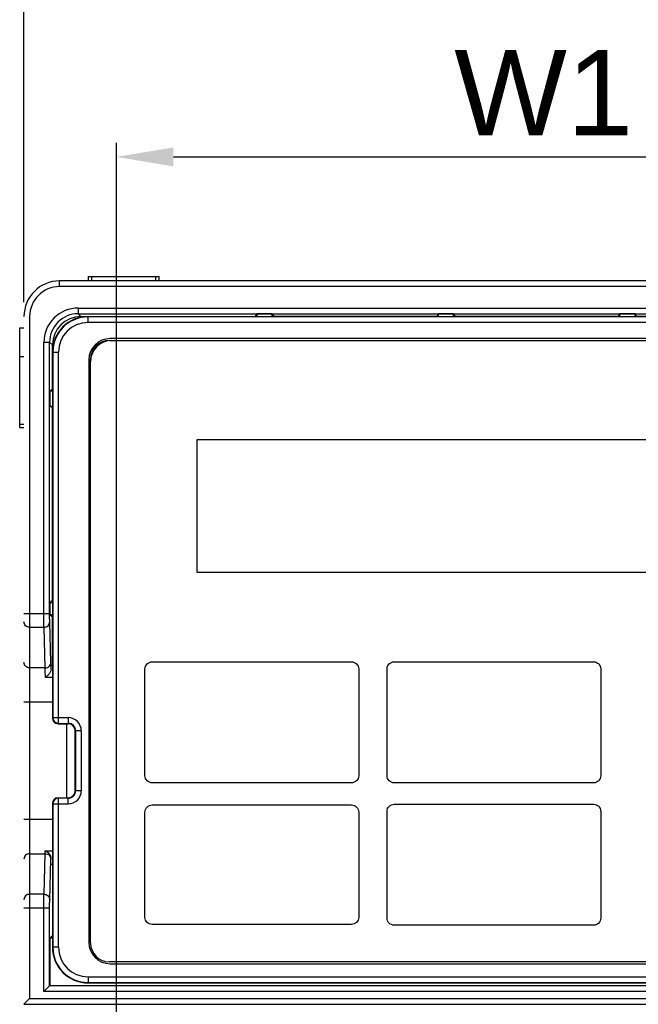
# Model space of a CAD drawing. Header units: millimetres. Extents: x 88 to 1193, y 471 to 1243.
# Tile 29 of 48: x 209 to 252, y 1092 to 1161. Entities that reach past the tile are written whole.
import ezdxf

# ---------------------------------------------------------------- set-up
doc = ezdxf.new("R2010")
doc.units = ezdxf.units.MM
doc.header["$LTSCALE"] = 20
doc.header["$PDMODE"] = 3
doc.header["$PDSIZE"] = 0.3
doc.layers.get('0').update_dxf_attribs({"linetype": 'CONTINUOUS'})
doc.layers.get('Defpoints').update_dxf_attribs({"linetype": 'CONTINUOUS'})
for name, color, linetype in [('33087215_M300_B_BODY_MH_BL357', 7, 'CONTINUOUS'), ('DIM', 6, 'CONTINUOUS'), ('MH300_KPD_COVER_BL360', 7, 'CONTINUOUS'), ('MH300_MEMBRANE_BL359', 7, 'CONTINUOUS')]:
    doc.layers.add(name, color=color, linetype=linetype)
doc.styles.get("Standard").update_dxf_attribs({"font": 'arial.ttf'})
doc.dimstyles.get("Standard").update_dxf_attribs({"dimtxt": 6, "dimasz": 4, "dimexe": 1, "dimexo": 1, "dimgap": 0.09, "dimtad": 1, "dimdec": 1, "dimzin": 0, "dimdsep": 46, "dimtxsty": 'Standard', "dimblk": '_FILLED', "dimcen": 0.09, "dimclrd": 256, "dimclre": 256, "dimadec": 0, "dimazin": 0, "dimtp": 0.1, "dimtm": 0.1, "dimtfac": 1, "dimtdec": 1, "dimtmove": 0, "dimatfit": 3, "dimldrblk": '_FILLED', "dimfxl": 1, "dimtolj": 1, "dimtzin": 0, "dimlwe": -1, "dimarcsym": 0})

# ---------------------------------------------------------------- blocks, each defined once
blk = doc.blocks.new('_FILLED')
at = {"color": 0, "linetype": 'ByBlock'}
blk.add_solid([(0, 0), (-1, 0.167), (-1, -0.167)], dxfattribs=at)
blk = doc.blocks.new('*D3')
at = {"layer": 'Defpoints', "color": 0, "transparency": 16777216}
for p in [(275.539, 1151.196), (275.539, 1137.088), (215.539, 1006.488)]:
    blk.add_point(p, dxfattribs=at)
at = {"layer": 'DIM', "color": 7, "transparency": 16777216}
for p, q in [((215.539, 1007.488), (215.539, 1152.196)), ((275.539, 1138.088), (275.539, 1152.196))]:
    blk.add_line(p, q, dxfattribs=at)
at = {"layer": 'DIM', "color": 7, "lineweight": -2, "transparency": 16777216}
blk.add_line((219.539, 1151.196), (271.539, 1151.196), dxfattribs=at)
at = {"layer": 'DIM', "color": 7, "lineweight": -2, "transparency": 16777216, "xscale": 4, "yscale": 4, "zscale": 4, "rotation": 180}
blk.add_blockref('_FILLED', (215.539, 1151.196), dxfattribs=at)
at = {"layer": 'DIM', "color": 7, "lineweight": -2, "transparency": 16777216, "xscale": 4, "yscale": 4, "zscale": 4}
blk.add_blockref('_FILLED', (275.539, 1151.196), dxfattribs=at)
at = {"layer": 'DIM', "color": 0, "transparency": 16777216, "insert": (245.539, 1155.708), "char_height": 6, "attachment_point": 5}
blk.add_mtext('\\A1;W1', dxfattribs=at)
blk = doc.blocks.new('*D4')
at = {"layer": 'Defpoints', "color": 0, "transparency": 16777216}
for p in [(281.039, 1163.717), (281.039, 1141.293), (209.039, 1139.988)]:
    blk.add_point(p, dxfattribs=at)
at = {"layer": 'DIM', "color": 7, "transparency": 16777216}
for p, q in [((209.039, 1140.988), (209.039, 1164.717)), ((281.039, 1142.293), (281.039, 1164.717))]:
    blk.add_line(p, q, dxfattribs=at)
at = {"layer": 'DIM', "color": 7, "lineweight": -2, "transparency": 16777216}
blk.add_line((213.039, 1163.717), (277.039, 1163.717), dxfattribs=at)
at = {"layer": 'DIM', "color": 7, "lineweight": -2, "transparency": 16777216, "xscale": 4, "yscale": 4, "zscale": 4, "rotation": 180}
blk.add_blockref('_FILLED', (209.039, 1163.717), dxfattribs=at)
at = {"layer": 'DIM', "color": 7, "lineweight": -2, "transparency": 16777216, "xscale": 4, "yscale": 4, "zscale": 4}
blk.add_blockref('_FILLED', (281.039, 1163.717), dxfattribs=at)
at = {"layer": 'DIM', "color": 0, "transparency": 16777216, "insert": (245.039, 1168.217), "char_height": 6, "attachment_point": 5}
blk.add_mtext('\\A1;W', dxfattribs=at)
blk = doc.blocks.new('*D5')
at = {"layer": 'Defpoints', "color": 0, "transparency": 16777216}
for p in [(275.539, 1136.438), (215.539, 1006.488), (296.206, 1006.488)]:
    blk.add_point(p, dxfattribs=at)
at = {"layer": 'DIM', "color": 7, "transparency": 16777216}
for p, q in [((276.539, 1136.438), (297.206, 1136.438)), ((216.539, 1006.488), (297.206, 1006.488))]:
    blk.add_line(p, q, dxfattribs=at)
at = {"layer": 'DIM', "color": 7, "lineweight": -2, "transparency": 16777216}
blk.add_line((296.206, 1132.438), (296.206, 1010.488), dxfattribs=at)
at = {"layer": 'DIM', "color": 7, "lineweight": -2, "transparency": 16777216, "xscale": 4, "yscale": 4, "zscale": 4}
for p, rotation in [((296.206, 1136.438), 90), ((296.206, 1006.488), 270)]:
    blk.add_blockref('_FILLED', p, dxfattribs=dict(at, rotation=rotation))
at = {"layer": 'DIM', "color": 0, "transparency": 16777216, "insert": (291.694, 1071.463), "char_height": 6, "attachment_point": 5, "rotation": 90}
blk.add_mtext('\\A1;H1', dxfattribs=at)

msp = doc.modelspace()

# ---------------------------------------------------------------- linework, layer by layer
at = {"layer": '33087215_M300_B_BODY_MH_BL357', "linetype": 'Continuous'}
for p, q in [((211.539, 1142.088), (211.539, 1142.488)), ((278.539, 1142.488), (211.539, 1142.488)), ((213.539, 1142.788), (213.539, 1142.488)), ((213.539, 1142.788), (218.539, 1142.788)), ((213.789, 1142.788), (213.789, 1142.488)), ((218.289, 1142.488), (218.289, 1142.788)), ((218.539, 1142.488), (218.539, 1142.788)), ((278.539, 1142.088), (211.539, 1142.088)), ((212.843, 1140.584), (212.843, 1140.184)), ((212.843, 1140.584), (277.236, 1140.584)), ((209.439, 1139.988), (209.439, 1092.086)), ((212.843, 1140.184), (213.037, 1139.99)), ((212.843, 1140.184), (277.236, 1140.184)), ((213.037, 1139.99), (225.279, 1139.99)), ((225.388, 1140.17), (225.279, 1139.99)), ((225.388, 1140.17), (225.388, 1139.988)), ((226.471, 1140.17), (225.388, 1140.17)), ((226.471, 1139.988), (226.471, 1140.17)), ((226.471, 1140.17), (226.579, 1139.99)), ((238.019, 1139.99), (226.579, 1139.99)), ((238.128, 1140.17), (238.019, 1139.99)), ((238.128, 1140.17), (238.128, 1139.988)), ((239.211, 1140.17), (238.128, 1140.17)), ((239.211, 1139.988), (239.211, 1140.17)), ((239.211, 1140.17), (239.319, 1139.99)), ((250.759, 1139.99), (239.319, 1139.99)), ((250.868, 1140.17), (250.759, 1139.99)), ((250.868, 1140.17), (250.868, 1139.988)), ((251.951, 1140.17), (250.868, 1140.17)), ((251.951, 1139.988), (251.951, 1140.17)), ((251.951, 1140.17), (252.059, 1139.99)), ((263.499, 1139.99), (252.059, 1139.99)), ((208.739, 1132.188), (208.739, 1139.188)), ((208.739, 1139.188), (209.039, 1139.188)), ((210.443, 1119.12), (210.443, 1138.184)), ((210.443, 1138.184), (210.843, 1138.184)), ((210.843, 1119.12), (210.843, 1138.184)), ((210.843, 1138.184), (211.038, 1137.99)), ((211.038, 1134.888), (211.038, 1137.99)), ((208.739, 1137.188), (209.039, 1137.188)), ((210.857, 1134.779), (211.038, 1134.888)), ((210.857, 1134.779), (210.857, 1133.696)), ((210.857, 1134.779), (211.039, 1134.779)), ((210.857, 1133.696), (211.038, 1133.588)), ((210.857, 1133.696), (211.039, 1133.696)), ((211.038, 1120.088), (211.038, 1133.588)), ((208.739, 1132.438), (209.039, 1132.438)), ((208.739, 1132.188), (209.039, 1132.188)), ((210.857, 1119.907), (211.038, 1120.088)), ((210.857, 1119.907), (210.857, 1119.068)), ((210.857, 1119.907), (211.039, 1119.907)), ((209.039, 1119.12), (210.843, 1119.12)), ((210.857, 1119.068), (211.038, 1118.888)), ((210.857, 1119.068), (211.039, 1119.068)), ((211.038, 1115.488), (211.038, 1118.888)), ((209.439, 1118.16), (210.447, 1118.16)), ((210.532, 1115.312), (210.447, 1118.16)), ((210.932, 1115.696), (210.847, 1118.544)), ((211.039, 1115.488), (210.944, 1115.488)), ((210.532, 1115.312), (209.439, 1115.312)), ((211.039, 1114.642), (210.543, 1114.642)), ((211.039, 1112.912), (209.039, 1112.912)), ((212.039, 1106.188), (212.039, 1111.388)), ((211.039, 1104.663), (209.039, 1104.663)), ((209.439, 1102.263), (210.532, 1102.263)), ((210.447, 1099.415), (210.532, 1102.263)), ((210.537, 1102.475), (211.039, 1102.475)), ((210.847, 1099.031), (210.932, 1101.879)), ((210.938, 1101.538), (211.039, 1101.538)), ((211.038, 1101.538), (211.038, 1096.518)), ((210.447, 1099.415), (209.439, 1099.415)), ((209.039, 1098.455), (210.843, 1098.455)), ((210.443, 1092.588), (210.443, 1098.455)), ((210.843, 1092.988), (210.843, 1098.455)), ((211.038, 1096.518), (210.857, 1096.338)), ((210.857, 1096.338), (210.857, 1092.988)), ((211.039, 1096.338), (210.857, 1096.338)), ((210.843, 1092.988), (210.443, 1092.588)), ((279.636, 1092.588), (210.443, 1092.588)), ((279.236, 1092.988), (210.843, 1092.988)), ((209.039, 1091.686), (209.439, 1092.086)), ((209.439, 1092.086), (280.639, 1092.086)), ((209.039, 1091.686), (281.039, 1091.686))]:
    msp.add_line(p, q, dxfattribs=at)
for centre, radius, start, end in [((211.539, 1139.988), 2.5, 90, 180), ((211.539, 1139.988), 2.1, 90, 180), ((212.843, 1138.184), 2.4, 89.99914, 180.00086), ((212.843, 1138.184), 2, 89.99791, 180.00209), ((201.775, 1102.152), 9.161, 358.29128, 358.6046)]:
    msp.add_arc(centre, radius, start, end, dxfattribs=at)
for centre, major_axis, ratio, start_param, end_param in [((213.038, 1137.989), (-1.414, 1.414), 0.999924, -0.78536, 0.78536), ((210.843, 1092.588), (0, 0.4), 0.008727, 0, 0.008727), ((209.439, 1091.686), (0.4, 0), 0.005236, 3.136357, 3.141593)]:
    msp.add_ellipse(centre, major_axis=major_axis, ratio=ratio, start_param=start_param, end_param=end_param, dxfattribs=at)
for points, knots in [([(210.447, 1118.16), (210.446, 1118.206), (210.445, 1118.326), (210.443, 1118.646), (210.443, 1118.92), (210.443, 1119.12)], [0, 0, 0, 0, 0.143483, 0.374918, 1, 1, 1, 1]), ([(210.847, 1118.544), (210.846, 1118.572), (210.845, 1118.644), (210.843, 1118.836), (210.843, 1119), (210.843, 1119.12)], [0, 0, 0, 0, 0.143493, 0.374927, 1, 1, 1, 1]), ([(209.439, 1118.16), (209.388, 1118.16), (209.283, 1118.18), (209.15, 1118.265), (209.061, 1118.393), (209.039, 1118.494), (209.039, 1118.544)], [0, 0, 0, 0, 0.254682, 0.506647, 0.754719, 1, 1, 1, 1]), ([(210.447, 1118.16), (210.499, 1118.16), (210.603, 1118.18), (210.736, 1118.265), (210.825, 1118.393), (210.847, 1118.494), (210.847, 1118.544)], [0, 0, 0, 0, 0.254586, 0.506625, 0.754787, 1, 1, 1, 1]), ([(209.439, 1115.312), (209.388, 1115.312), (209.283, 1115.332), (209.15, 1115.417), (209.061, 1115.544), (209.039, 1115.646), (209.039, 1115.696)], [0, 0, 0, 0, 0.254682, 0.506647, 0.754719, 1, 1, 1, 1]), ([(210.532, 1115.312), (210.584, 1115.312), (210.688, 1115.332), (210.821, 1115.417), (210.911, 1115.545), (210.932, 1115.646), (210.932, 1115.696)], [0, 0, 0, 0, 0.254586, 0.506625, 0.754787, 1, 1, 1, 1]), ([(210.94, 1115.236), (210.939, 1115.326), (210.937, 1115.48), (210.934, 1115.633), (210.932, 1115.696)], [0, 0, 0, 0, 0.589982, 1, 1, 1, 1]), ([(210.94, 1115.236), (210.94, 1115.254), (210.94, 1115.289), (210.941, 1115.338), (210.941, 1115.381), (210.942, 1115.413), (210.942, 1115.435), (210.942, 1115.449), (210.942, 1115.46), (210.943, 1115.47), (210.943, 1115.477), (210.943, 1115.483), (210.944, 1115.485), (210.944, 1115.488), (210.944, 1115.488)], [0, 0, 0, 0, 0.217299, 0.413864, 0.586316, 0.731669, 0.793383, 0.847419, 0.893548, 0.93157, 0.961323, 0.982683, 0.995566, 1, 1, 1, 1]), ([(210.543, 1114.642), (210.542, 1114.778), (210.539, 1115.001), (210.535, 1115.225), (210.532, 1115.312)], [0, 0, 0, 0, 0.608454, 1, 1, 1, 1]), ([(210.94, 1115.236), (210.94, 1115.175), (210.904, 1115.052), (210.806, 1114.892), (210.682, 1114.754), (210.59, 1114.676), (210.543, 1114.642)], [0, 0, 0, 0, 0.246479, 0.5081, 0.761972, 1, 1, 1, 1]), ([(209.439, 1102.263), (209.388, 1102.263), (209.283, 1102.243), (209.15, 1102.159), (209.061, 1102.031), (209.039, 1101.929), (209.039, 1101.879)], [0, 0, 0, 0, 0.254682, 0.506647, 0.754719, 1, 1, 1, 1]), ([(210.532, 1102.263), (210.533, 1102.277), (210.535, 1102.348), (210.536, 1102.419), (210.537, 1102.475)], [0, 0, 0, 0, 0.199698, 1, 1, 1, 1]), ([(210.532, 1102.263), (210.584, 1102.263), (210.688, 1102.243), (210.821, 1102.158), (210.911, 1102.031), (210.932, 1101.929), (210.932, 1101.879)], [0, 0, 0, 0, 0.254586, 0.506625, 0.754787, 1, 1, 1, 1]), ([(210.537, 1102.475), (210.584, 1102.452), (210.678, 1102.393), (210.802, 1102.274), (210.902, 1102.118), (210.933, 1101.993), (210.933, 1101.929)], [0, 0, 0, 0, 0.223384, 0.46674, 0.729169, 1, 1, 1, 1]), ([(210.938, 1101.538), (210.937, 1101.538), (210.937, 1101.539), (210.937, 1101.54), (210.937, 1101.542), (210.937, 1101.547), (210.937, 1101.555), (210.936, 1101.567), (210.936, 1101.583), (210.936, 1101.602), (210.935, 1101.624), (210.935, 1101.659), (210.934, 1101.709), (210.934, 1101.776), (210.934, 1101.85), (210.933, 1101.902), (210.933, 1101.929)], [0, 0, 0, 0, 0.001233, 0.004682, 0.010388, 0.018351, 0.040987, 0.072439, 0.112484, 0.160837, 0.217155, 0.281037, 0.429615, 0.602341, 0.794287, 1, 1, 1, 1]), ([(209.439, 1099.415), (209.388, 1099.415), (209.283, 1099.395), (209.15, 1099.31), (209.061, 1099.183), (209.039, 1099.081), (209.039, 1099.031)], [0, 0, 0, 0, 0.254682, 0.506647, 0.754719, 1, 1, 1, 1]), ([(210.443, 1098.455), (210.443, 1098.655), (210.443, 1098.929), (210.445, 1099.249), (210.446, 1099.369), (210.447, 1099.415)], [0, 0, 0, 0, 0.625082, 0.856517, 1, 1, 1, 1]), ([(210.447, 1099.415), (210.499, 1099.415), (210.603, 1099.395), (210.736, 1099.31), (210.825, 1099.183), (210.847, 1099.081), (210.847, 1099.031)], [0, 0, 0, 0, 0.254586, 0.506625, 0.754787, 1, 1, 1, 1]), ([(210.843, 1098.455), (210.843, 1098.575), (210.843, 1098.739), (210.845, 1098.931), (210.846, 1099.003), (210.847, 1099.031)], [0, 0, 0, 0, 0.625073, 0.856507, 1, 1, 1, 1])]:
    msp.add_open_spline(points, degree=3, knots=knots, dxfattribs=at)
at = {"layer": 'MH300_KPD_COVER_BL360', "linetype": 'Continuous'}
for p, q in [((213.539, 1139.56), (213.539, 1139.988)), ((213.539, 1139.988), (276.539, 1139.988)), ((276.539, 1139.96), (213.539, 1139.96)), ((276.539, 1139.56), (213.539, 1139.56)), ((274.989, 1138.438), (215.089, 1138.438)), ((211.039, 1137.488), (211.039, 1111.788)), ((211.039, 1137.488), (211.467, 1137.488)), ((211.068, 1137.488), (211.068, 1111.816)), ((211.467, 1111.416), (211.467, 1137.488)), ((213.589, 1136.938), (213.589, 1096.038)), ((211.039, 1111.788), (211.068, 1111.816)), ((211.068, 1111.816), (212.139, 1111.816)), ((211.439, 1111.388), (211.467, 1111.416)), ((211.439, 1111.388), (212.139, 1111.388)), ((211.467, 1111.416), (212.139, 1111.416)), ((212.139, 1111.816), (212.139, 1111.388)), ((212.639, 1106.688), (212.639, 1110.888)), ((213.067, 1110.888), (212.639, 1110.888)), ((212.668, 1110.888), (212.668, 1106.688)), ((213.067, 1110.888), (213.067, 1106.688)), ((213.067, 1106.688), (212.639, 1106.688)), ((211.039, 1105.788), (211.039, 1095.688)), ((211.068, 1105.76), (211.039, 1105.788)), ((211.068, 1105.76), (211.068, 1095.688)), ((211.068, 1105.76), (212.139, 1105.76)), ((211.467, 1106.16), (211.439, 1106.188)), ((211.439, 1106.188), (212.139, 1106.188)), ((211.467, 1095.688), (211.467, 1106.16)), ((212.139, 1106.16), (211.467, 1106.16)), ((212.139, 1105.76), (212.139, 1106.188)), ((211.467, 1095.688), (211.039, 1095.688)), ((215.089, 1094.538), (274.989, 1094.538)), ((213.539, 1093.616), (213.539, 1093.188)), ((213.539, 1093.616), (276.539, 1093.616)), ((213.539, 1093.216), (276.539, 1093.216)), ((213.539, 1093.188), (276.539, 1093.188))]:
    msp.add_line(p, q, dxfattribs=at)
for centre, radius, start, end in [((213.539, 1137.488), 2.5, 90, 180), ((213.539, 1137.488), 2.472, 90, 180), ((213.539, 1137.488), 2.072, 90, 180), ((215.089, 1136.938), 1.5, 90, 180), ((211.468, 1111.816), 0.4, 180.02105, 269.97895), ((212.139, 1110.888), 0.928, 0, 90), ((212.139, 1110.888), 0.528, 0, 90), ((212.139, 1110.888), 0.5, 0, 90), ((212.139, 1106.688), 0.928, 270, 0), ((212.139, 1106.688), 0.528, 270, 0), ((212.139, 1106.688), 0.5, 270, 0), ((211.468, 1105.76), 0.4, 90.02106, 179.97894), ((215.089, 1096.038), 1.5, 180, 270), ((213.539, 1095.688), 2.5, 180, 270), ((213.539, 1095.688), 2.472, 180, 270), ((213.539, 1095.688), 2.072, 180, 270)]:
    msp.add_arc(centre, radius, start, end, dxfattribs=at)
for centre, major_axis, start_param, end_param in [((211.44, 1111.788), (0.283, 0.283), -3.926839, -2.356347), ((211.44, 1105.788), (-0.283, 0.283), -0.785246, 0.785246)]:
    msp.add_ellipse(centre, major_axis=major_axis, ratio=0.999695, start_param=start_param, end_param=end_param, dxfattribs=at)
at = {"layer": 'MH300_MEMBRANE_BL359', "linetype": 'Continuous'}
for p, q in [((215.039, 1138.313), (275.039, 1138.313)), ((213.714, 1095.988), (213.714, 1136.988)), ((221.189, 1131.338), (221.189, 1122.038)), ((257.289, 1131.338), (221.189, 1131.338)), ((221.189, 1122.038), (257.289, 1122.038)), ((218.037, 1115.736), (232.042, 1115.736)), ((235.037, 1115.736), (249.042, 1115.736)), ((217.537, 1107.74), (217.537, 1115.236)), ((232.542, 1115.236), (232.542, 1107.74)), ((234.537, 1107.74), (234.537, 1115.236)), ((249.542, 1115.236), (249.542, 1107.74)), ((232.042, 1107.24), (218.037, 1107.24)), ((249.042, 1107.24), (235.037, 1107.24)), ((218.037, 1105.683), (232.042, 1105.683)), ((235.037, 1105.736), (249.042, 1105.736)), ((217.537, 1097.792), (217.537, 1105.183)), ((232.542, 1105.183), (232.542, 1097.792)), ((234.537, 1097.74), (234.537, 1105.236)), ((249.542, 1105.236), (249.542, 1097.74)), ((232.042, 1097.292), (218.037, 1097.292)), ((249.042, 1097.24), (235.037, 1097.24)), ((275.039, 1094.663), (215.039, 1094.663))]:
    msp.add_line(p, q, dxfattribs=at)
for centre, radius, start, end in [((215.214, 1136.813), 1.5, 90, 180), ((215.039, 1136.988), 1.325, 90, 180), ((215.039, 1095.988), 1.325, 180, 270)]:
    msp.add_arc(centre, radius, start, end, dxfattribs=at)
for points, knots in [([(217.537, 1115.236), (217.537, 1115.363), (217.644, 1115.628), (217.909, 1115.736), (218.037, 1115.736)], [0, 0, 0, 0, 0.50005, 1, 1, 1, 1]), ([(232.042, 1115.736), (232.169, 1115.736), (232.435, 1115.628), (232.542, 1115.363), (232.542, 1115.236)], [0, 0, 0, 0, 0.49995, 1, 1, 1, 1]), ([(234.537, 1115.236), (234.537, 1115.363), (234.644, 1115.628), (234.91, 1115.736), (235.037, 1115.736)], [0, 0, 0, 0, 0.500032, 1, 1, 1, 1]), ([(249.042, 1115.736), (249.169, 1115.736), (249.434, 1115.628), (249.542, 1115.363), (249.542, 1115.236)], [0, 0, 0, 0, 0.499918, 1, 1, 1, 1]), ([(249.542, 1107.74), (249.542, 1107.612), (249.434, 1107.347), (249.169, 1107.24), (249.042, 1107.24)], [0, 0, 0, 0, 0.50005, 1, 1, 1, 1]), ([(217.537, 1105.183), (217.537, 1105.311), (217.644, 1105.576), (217.909, 1105.683), (218.037, 1105.683)], [0, 0, 0, 0, 0.500032, 1, 1, 1, 1]), ([(232.042, 1105.683), (232.169, 1105.683), (232.435, 1105.576), (232.542, 1105.311), (232.542, 1105.183)], [0, 0, 0, 0, 0.499968, 1, 1, 1, 1]), ([(234.537, 1105.236), (234.537, 1105.363), (234.644, 1105.628), (234.91, 1105.736), (235.037, 1105.736)], [0, 0, 0, 0, 0.500032, 1, 1, 1, 1]), ([(249.042, 1105.736), (249.169, 1105.736), (249.434, 1105.628), (249.542, 1105.363), (249.542, 1105.236)], [0, 0, 0, 0, 0.499918, 1, 1, 1, 1]), ([(218.037, 1097.292), (217.909, 1097.292), (217.644, 1097.4), (217.537, 1097.665), (217.537, 1097.792)], [0, 0, 0, 0, 0.500032, 1, 1, 1, 1]), ([(232.542, 1097.792), (232.542, 1097.665), (232.434, 1097.4), (232.169, 1097.292), (232.042, 1097.292)], [0, 0, 0, 0, 0.499968, 1, 1, 1, 1]), ([(249.542, 1097.74), (249.542, 1097.613), (249.434, 1097.348), (249.169, 1097.24), (249.042, 1097.24)], [0, 0, 0, 0, 0.50005, 1, 1, 1, 1])]:
    msp.add_open_spline(points, degree=3, knots=knots, dxfattribs=at)
for points in [[(218.037, 1107.24), (217.909, 1107.24), (217.644, 1107.347), (217.537, 1107.612), (217.537, 1107.74)], [(232.542, 1107.74), (232.542, 1107.612), (232.434, 1107.347), (232.169, 1107.24), (232.042, 1107.24)], [(235.037, 1107.24), (234.91, 1107.24), (234.645, 1107.347), (234.537, 1107.612), (234.537, 1107.74)], [(235.037, 1097.24), (234.91, 1097.24), (234.645, 1097.348), (234.537, 1097.613), (234.537, 1097.74)]]:
    msp.add_open_spline(points, degree=3, dxfattribs=at)

# ---------------------------------------------------------------- dimensions: what is measured, and where the dimension line sits
at = {"layer": 'DIM', "color": 7}
for base, p1, p2, text, picture, middle in [((281.039, 1163.717), (209.039, 1139.988), (281.039, 1141.293), 'W', '*D4', (245.039, 1168.217)), ((275.539, 1151.196), (215.539, 1006.488), (275.539, 1137.088), 'W1', '*D3', (245.539, 1155.708))]:
    dim = msp.add_linear_dim(base=base, p1=p1, p2=p2, text=text, dimstyle='Standard', override={"dimgap": 1.5, "dimclrd": 7, "dimclre": 7, "dimarcsym": 1}, dxfattribs=at)
    dim.commit()
    dim.dimension.update_dxf_attribs({"geometry": picture, "text_midpoint": middle})
dim = msp.add_linear_dim(base=(296.206, 1006.488), p1=(275.539, 1136.438), p2=(215.539, 1006.488), angle=90, text='H1', dimstyle='Standard', override={"dimgap": 1.5, "dimclrd": 7, "dimclre": 7, "dimarcsym": 1}, dxfattribs=at)
dim.commit()
dim.dimension.update_dxf_attribs({"geometry": '*D5', "text_midpoint": (291.694, 1071.463)})

doc.saveas('drawing.dxf')
